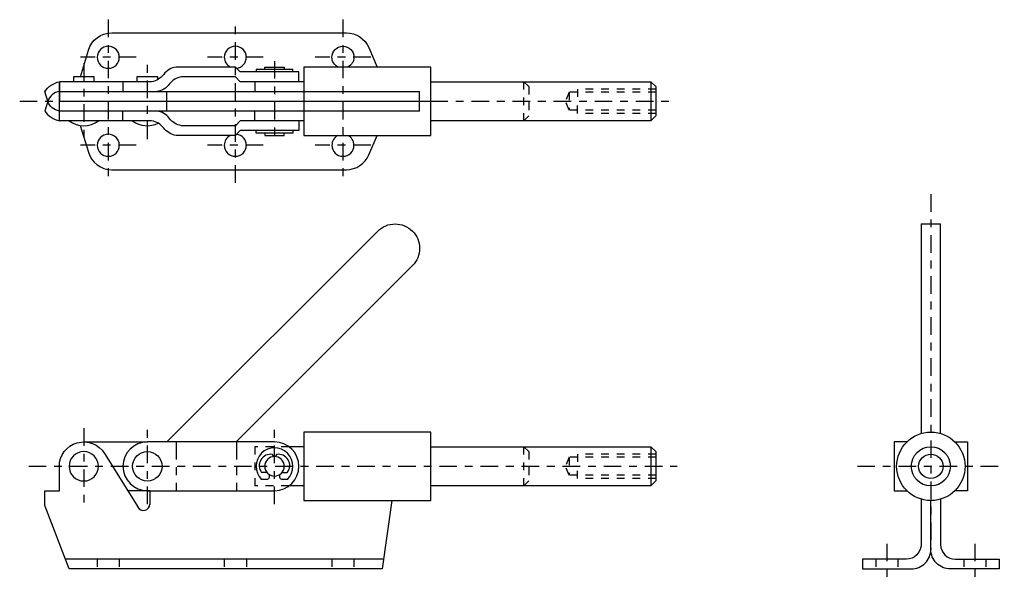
# Model space of a CAD drawing. Extents: x -0.6 to 12, y 0.3 to 7.5.
import ezdxf

# ---------------------------------------------------------------- set-up
doc = ezdxf.new("R2010")
doc.units = 0
doc.header["$LTSCALE"] = 0.18
doc.header["$MEASUREMENT"] = 0
for name, pattern in [('CENTER', [2, 1.25, -0.25, 0.25, -0.25]), ('HIDDEN', [0.375, 0.25, -0.125]), ('PHANTOM', [2.5, 1.25, -0.25, 0.25, -0.25, 0.25, -0.25])]:
    doc.linetypes.add(name, pattern=pattern)
doc.layers.get('0').update_dxf_attribs({"linetype": 'CONTINUOUS'})
doc.layers.add('CENTER', color=4, linetype='CENTER')
doc.layers.add('HIDDEN', color=3, linetype='HIDDEN')

msp = doc.modelspace()

# ---------------------------------------------------------------- linework, layer by layer
at = {"color": 7}
for p, q in [((-0.125, 6.471), (-0.125, 6.721)), ((4.479, 6.346), (4.479, 6.596)), ((4.167, 4.902), (4.167, 4.902)), ((10.89, 4.902), (11.14, 4.902)), ((2.53, 1.721), (2.461, 1.721)), ((2.72, 1.721), (2.789, 1.721)), ((2.458, 1.636), (2.536, 1.636)), ((2.714, 1.636), (2.792, 1.636))]:
    msp.add_line(p, q, dxfattribs=at)
at = {"color": 7, "linetype": 'PHANTOM'}
for p, q in [((1.367, 2.115), (1.367, 1.49)), ((2.14, 2.115), (2.14, 1.49))]:
    msp.add_line(p, q, dxfattribs=at)
at = {"color": 7}
for points in [[(0.144, 6.784), (0.246, 7.124, -0.331206), (0.545, 7.346), (3.544, 7.346, -0.300021), (3.831, 7.157), (3.937, 6.909)], [(2.14, 6.894, 0.383576), (2.266, 7.034, 1), (1.984, 7.034, 1)], [(3.436, 6.909, -0.280776), (3.359, 7.034, -1), (3.641, 7.034, -0.280776), (3.564, 6.909, -1)], [(1.984, 7.034, 0.280776), (2.061, 6.909, 1)], [(2.937, 6.721), (2.937, 6.846), (2.187, 6.846), (2.125, 6.909), (1.437, 6.909), (1.367, 6.909, 0.194656), (1.21, 6.815, -0.194656), (1.054, 6.721), (0.687, 6.721), (0.687, 6.596)], [(-0.312, 6.596, -0.185713), (-0.125, 6.721, -0.185713)], [(2.375, 6.721), (2.187, 6.721), (2.125, 6.784), (1.437, 6.784, 0.194656), (1.281, 6.69, -0.194656), (1.125, 6.596)], [(-0.125, 6.596, 0.279806), (-0.273, 6.471), (-0.312, 6.596)], [(-0.125, 6.346, -0.279806), (-0.273, 6.471), (-0.312, 6.346)], [(-0.312, 6.346, 0.185713), (-0.125, 6.221, 0.185713)], [(2.937, 6.221), (2.937, 6.096), (2.187, 6.096), (2.125, 6.034), (1.437, 6.034), (1.367, 6.034, -0.194656), (1.21, 6.128, 0.194656), (1.054, 6.221), (0.687, 6.221), (0.687, 6.346)], [(2.375, 6.221), (2.187, 6.221), (2.125, 6.159), (1.437, 6.159, -0.194656), (1.281, 6.253, 0.194656), (1.125, 6.346)], [(0, 6.221, 0.333333), (0.375, 6.221, 0.333333)], [(0.812, 6.221, 0.283056), (1.139, 6.191, 0.333333)], [(0.143, 6.162), (0.246, 5.819, 0.331206), (0.545, 5.596), (3.544, 5.596, 0.300021), (3.831, 5.786), (3.937, 6.034)], [(1.984, 5.909, 1), (2.266, 5.909, 0.383576), (2.14, 6.049, 1)], [(2.061, 6.034, 0.280776), (1.984, 5.909, 1)], [(3.436, 6.034, 0.280776), (3.359, 5.909, 1), (3.641, 5.909, 0.280776), (3.564, 6.034, 1)], [(1.25, 2.115), (3.946, 4.811, -0.414214), (4.388, 4.811), (4.388, 4.811, -0.414214), (4.388, 4.369), (2.134, 2.115)], [(4.125, 1.365), (4, 0.49), (0, 0.49), (-0.312, 1.302), (-0.312, 1.49), (-0.125, 1.49), (-0.125, 1.802, -0.754617), (0.453, 1.967), (0.885, 1.271)], [(0.88, 1.28, 0.794965), (1.03, 1.32, 0.794965)], [(10.89, 1.383), (10.89, 0.802, -0.414214), (10.703, 0.615), (10.14, 0.615), (10.14, 0.49), (10.765, 0.49, 0.414214), (11.015, 0.74)], [(11.14, 1.383), (11.14, 0.802, 0.414214), (11.328, 0.615), (11.89, 0.615), (11.89, 0.49), (11.265, 0.49, -0.414214), (11.015, 0.74), (11.015, 1.365)]]:
    msp.add_lwpolyline(points, format="xyb", dxfattribs=at)
for points in [[(0.359, 7.034, 1), (0.641, 7.034, 1)], [(0.359, 5.909, 1), (0.641, 5.909, 1)], [(10.578, 1.802, -1), (11.453, 1.802, -1)], [(1, 1.49), (2.625, 1.49, 1), (2.625, 2.115), (1, 2.115, 1)], [(10.765, 1.802, -1), (11.265, 1.802, -1)], [(0, 1.802, 1), (0.375, 1.802, 1)], [(0.812, 1.802, -1), (1.188, 1.802, -1)], [(2.5, 1.802, 1), (2.75, 1.802, 1)], [(10.859, 1.802, -1), (11.171, 1.802, -1)]]:
    msp.add_lwpolyline(points, format="xyb", close=True, dxfattribs=at)
for points in [[(2.861, 6.846), (2.861, 6.878), (2.75, 6.878), (2.5, 6.878), (2.389, 6.878), (2.389, 6.846)], [(2.5, 6.878), (2.5, 6.909), (2.625, 6.909), (2.75, 6.909), (2.75, 6.878)], [(0.687, 6.721), (-0.125, 6.721), (-0.125, 6.471)], [(0.321, 6.721), (0.321, 6.784), (0.188, 6.784), (0.054, 6.784), (0.054, 6.721)], [(1.133, 6.748), (1.133, 6.784), (1, 6.784), (0.867, 6.784), (0.867, 6.721)], [(3, 6.721), (2.375, 6.721), (2.375, 6.596)], [(4.625, 6.721), (7.437, 6.721), (7.5, 6.659), (7.5, 6.284), (7.437, 6.221), (4.625, 6.221)], [(7.437, 6.721), (7.437, 6.221)], [(-0.125, 6.596), (4.479, 6.596)], [(1.25, 6.346), (1.25, 6.596)], [(-0.125, 6.471), (4.625, 6.471)], [(0.687, 6.221), (-0.125, 6.221), (-0.125, 6.471)], [(4.479, 6.346), (-0.125, 6.346)], [(3, 6.221), (2.375, 6.221), (2.375, 6.346)], [(2.861, 6.096), (2.861, 6.065), (2.75, 6.065), (2.5, 6.065), (2.389, 6.065), (2.389, 6.096)], [(2.5, 6.065), (2.5, 6.034), (2.625, 6.034), (2.75, 6.034), (2.75, 6.065)], [(10.89, 4.902), (10.89, 2.222)], [(11.14, 2.222), (11.14, 4.902)], [(0.188, 2.115), (1, 2.115)], [(3, 2.052), (2.812, 2.052)], [(4.625, 2.052), (5.195, 2.052), (7.437, 2.052), (7.5, 1.99), (7.5, 1.615), (7.437, 1.552), (5.195, 1.552), (4.625, 1.552)], [(7.437, 2.052), (7.437, 1.552)], [(10.709, 2.115), (10.546, 2.115), (10.546, 1.802), (10.546, 1.49), (10.709, 1.49)], [(11.321, 2.115), (11.484, 2.115), (11.484, 1.802), (11.484, 1.49), (11.321, 1.49)], [(3, 1.552), (2.812, 1.552)], [(1.03, 1.49), (0.749, 1.49)], [(1.03, 1.49), (1.03, 1.315)], [(4.018, 0.615), (-0.048, 0.615)]]:
    msp.add_lwpolyline(points, dxfattribs=at)
for points in [[(3, 6.471), (3, 6.034), (4.625, 6.034), (4.625, 6.471), (4.625, 6.909), (3, 6.909)], [(3, 1.802), (3, 1.365), (4.625, 1.365), (4.625, 1.802), (4.625, 2.24), (3, 2.24)]]:
    msp.add_lwpolyline(points, close=True, dxfattribs=at)
for centre, radius, start, end in [((2.625, 1.802), 0.236, 315.1614, 224.8386), ((2.575, 1.811), 0.145, 80.1322, 218.1314), ((2.564, 1.919), 0.0505, 9.2998, 44.5895), ((2.686, 1.919), 0.0505, 135.4105, 170.7002), ((2.675, 1.811), 0.145, 321.8686, 99.8678), ((2.522, 1.674), 0.0402, 290.0599, 41.4081), ((2.728, 1.674), 0.0402, 138.5919, 249.9401)]:
    msp.add_arc(centre, radius, start, end, dxfattribs=at)
at = {"layer": 'CENTER', "color": 7}
for p, q in [((0.5, 7.515), (0.5, 5.428)), ((2.125, 5.428), (2.125, 7.515)), ((3.5, 7.515), (3.5, 5.428)), ((0.856, 7.034), (0.144, 7.034)), ((0.188, 6.957), (0.188, 5.986)), ((1, 5.986), (1, 6.957)), ((2.481, 7.034), (1.769, 7.034)), ((2.625, 6.986), (2.625, 5.956)), ((3.856, 7.034), (3.144, 7.034)), ((-0.632, 6.471), (7.74, 6.471)), ((0.856, 5.909), (0.144, 5.909)), ((2.481, 5.909), (1.769, 5.909)), ((3.856, 5.909), (3.144, 5.909)), ((11.015, 5.284), (11.015, 0.74)), ((0.188, 2.288), (0.188, 1.317)), ((1, 1.317), (1, 2.288)), ((2.625, 1.317), (2.625, 2.288)), ((-0.517, 1.802), (7.74, 1.802)), ((7.74, 1.802), (7.772, 1.802)), ((10.076, 1.802), (11.954, 1.802)), ((10.453, 0.812), (10.453, 0.293)), ((11.578, 0.812), (11.578, 0.293))]:
    msp.add_line(p, q, dxfattribs=at)
at = {"layer": 'HIDDEN', "color": 7}
for p, q in [((5.875, 6.659), (5.812, 6.721)), ((5.812, 6.221), (5.812, 6.721)), ((5.875, 6.659), (5.875, 6.284)), ((6.391, 6.586), (6.343, 6.471)), ((6.391, 6.586), (6.391, 6.357)), ((7.5, 6.586), (6.391, 6.586)), ((6.5, 6.628), (6.5, 6.471)), ((7.5, 6.628), (6.5, 6.628)), ((6.391, 6.357), (6.343, 6.471)), ((6.5, 6.315), (6.5, 6.471)), ((7.5, 6.357), (6.391, 6.357)), ((7.5, 6.315), (6.5, 6.315)), ((5.875, 6.284), (5.812, 6.221)), ((2.812, 2.052), (2.375, 2.052)), ((2.375, 2.052), (2.375, 1.552)), ((5.812, 1.552), (5.812, 2.052)), ((5.875, 1.99), (5.812, 2.052)), ((5.875, 1.99), (5.875, 1.615)), ((6.391, 1.917), (6.343, 1.802)), ((7.5, 1.917), (6.391, 1.917)), ((6.391, 1.917), (6.391, 1.688)), ((7.5, 1.959), (6.5, 1.959)), ((6.5, 1.959), (6.5, 1.802)), ((6.391, 1.688), (6.343, 1.802)), ((6.5, 1.646), (6.5, 1.802)), ((7.5, 1.688), (6.391, 1.688)), ((7.5, 1.646), (6.5, 1.646)), ((2.812, 1.552), (2.375, 1.552)), ((5.875, 1.615), (5.812, 1.552)), ((0.359, 0.615), (0.359, 0.49)), ((0.641, 0.615), (0.641, 0.49)), ((1.984, 0.615), (1.984, 0.49)), ((2.266, 0.615), (2.266, 0.49)), ((3.359, 0.615), (3.359, 0.49)), ((3.641, 0.615), (3.641, 0.49)), ((10.312, 0.615), (10.312, 0.49)), ((10.593, 0.615), (10.593, 0.49)), ((11.437, 0.615), (11.437, 0.49)), ((11.718, 0.615), (11.718, 0.49))]:
    msp.add_line(p, q, dxfattribs=at)

doc.saveas('drawing.dxf')
